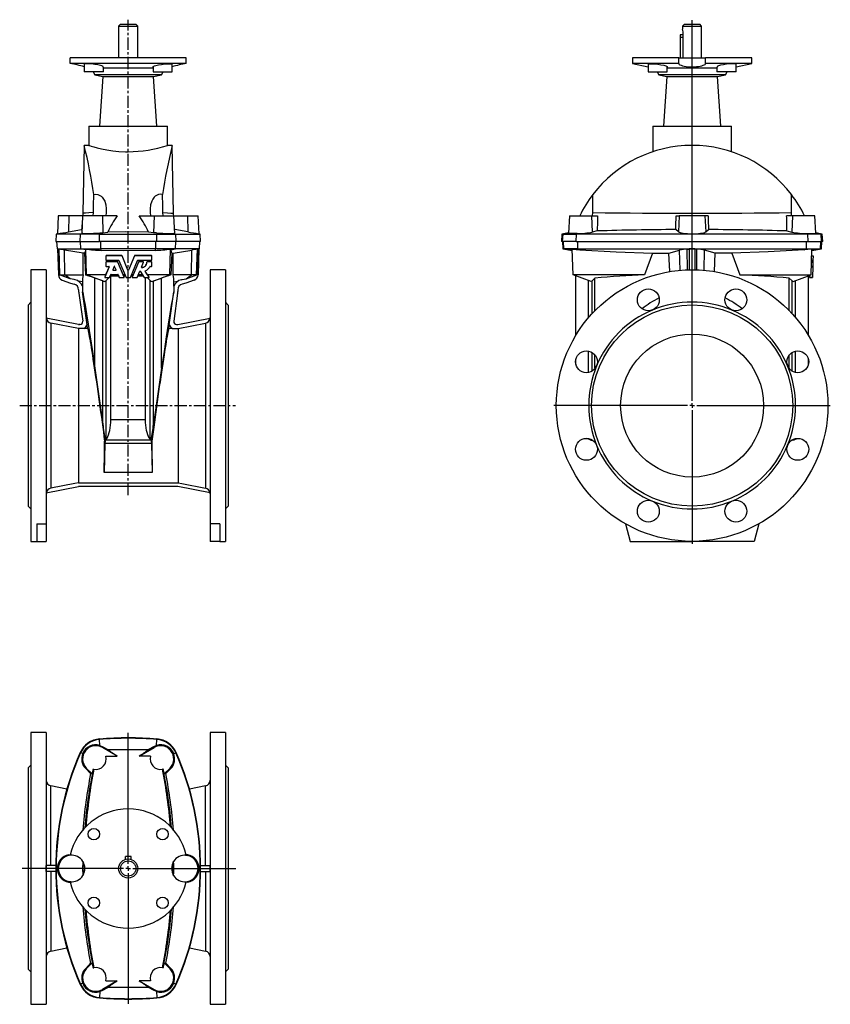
# Model space of a CAD drawing. Extents: x -3.6 to 29.8, y -7.8 to 32.9.
import ezdxf

# ---------------------------------------------------------------- set-up
doc = ezdxf.new("R2010")
doc.units = 0
doc.linetypes.add('CENTERX2', pattern=[0.8, 0.5, -0.1, 0.1, -0.1])
doc.layers.get('0').update_dxf_attribs({"linetype": 'CONTINUOUS'})
doc.layers.add('FORMAT', color=7, linetype='CONTINUOUS')

# ---------------------------------------------------------------- blocks, each defined once
blk = doc.blocks.new('SW_CENTERMARKSYMBOL_0')
at = {"layer": 'FORMAT', "color": 0}
for p, q in [((0, 0.197), (0, 15.917)), ((-0.197, 0), (-5.709, 0)), ((0, 0), (-0.098, 0)), ((0, 0), (0, 0.098)), ((0, 0), (0, -0.098)), ((0, 0), (0.098, 0)), ((0.197, 0), (5.709, 0)), ((0, -0.197), (0, -5.709))]:
    blk.add_line(p, q, dxfattribs=at)
blk = doc.blocks.new('SW_CENTERMARKSYMBOL_1')
at = {"layer": 'FORMAT', "color": 0}
for p, q in [((0, 0.197), (0, 5.599)), ((-0.197, 0), (-4.376, 0)), ((0, 0), (-0.098, 0)), ((0, 0), (0, 0.098)), ((0, 0), (0, -0.098)), ((0, 0), (0.098, 0)), ((0.197, 0), (4.442, 0)), ((0, -0.197), (0, -5.585))]:
    blk.add_line(p, q, dxfattribs=at)

msp = doc.modelspace()

# ---------------------------------------------------------------- linework, layer by layer
at = {"color": 7, "linetype": 'CONTINUOUS'}
for p, q in [((0.53, 32.666), (0.451, 32.587)), ((0.451, 32.587), (0.451, 31.288)), ((0.451, 32.587), (1.239, 32.587)), ((0.53, 32.666), (1.16, 32.666)), ((1.239, 32.587), (1.16, 32.666)), ((1.239, 31.288), (1.239, 32.587)), ((23.825, 32.666), (23.746, 32.587)), ((23.746, 32.587), (23.746, 32.468)), ((23.746, 32.587), (24.533, 32.587)), ((23.825, 32.666), (24.455, 32.666)), ((24.533, 32.587), (24.455, 32.666)), ((24.533, 31.288), (24.533, 32.587)), ((23.764, 32.233), (23.648, 32.233)), ((23.648, 32.233), (23.648, 32.115)), ((23.764, 32.115), (23.764, 32.351)), ((23.648, 32.115), (23.648, 31.288)), ((23.764, 31.288), (23.764, 32.115)), ((-1.554, 31.052), (-1.554, 31.288)), ((3.244, 31.288), (-1.554, 31.288)), ((3.244, 31.052), (-1.554, 31.052)), ((-0.969, 31.018), (-0.969, 30.697)), ((2.658, 30.697), (2.658, 31.018)), ((3.244, 31.052), (3.244, 31.288)), ((21.679, 31.288), (21.679, 31.052)), ((23.591, 31.288), (21.679, 31.288)), ((21.679, 31.052), (22.326, 30.914)), ((23.591, 31.052), (21.679, 31.052)), ((22.326, 31.017), (22.326, 30.697)), ((23.591, 31.052), (23.591, 31.288)), ((23.591, 31.288), (24.688, 31.288)), ((23.591, 31.052), (23.591, 31.04)), ((24.688, 31.052), (24.688, 31.288)), ((26.6, 31.288), (24.688, 31.288)), ((24.689, 31.04), (24.688, 31.052)), ((26.6, 31.052), (24.688, 31.052)), ((25.953, 30.914), (26.6, 31.052)), ((25.953, 30.697), (25.953, 31.017)), ((26.6, 31.052), (26.6, 31.288)), ((-0.181, 30.697), (-0.969, 30.697)), ((-0.599, 30.697), (-0.531, 30.579)), ((-0.531, 30.579), (-0.198, 30.509)), ((2.22, 30.579), (-0.531, 30.579)), ((-0.198, 30.509), (-0.342, 28.453)), ((-0.198, 30.509), (1.888, 30.509)), ((-0.181, 30.697), (-0.181, 30.902)), ((1.871, 30.855), (-0.181, 30.855)), ((1.871, 30.902), (1.871, 30.697)), ((1.871, 30.697), (2.658, 30.697)), ((1.888, 30.509), (2.22, 30.579)), ((2.032, 28.453), (1.888, 30.509)), ((2.22, 30.579), (2.288, 30.697)), ((22.326, 30.697), (22.72, 30.697)), ((22.696, 30.697), (22.764, 30.579)), ((22.72, 30.697), (23.114, 30.697)), ((22.764, 30.579), (23.096, 30.509)), ((24.14, 30.579), (22.764, 30.579)), ((23.096, 30.509), (22.953, 28.453)), ((23.096, 30.509), (25.183, 30.509)), ((23.114, 30.697), (23.114, 30.902)), ((24.14, 30.855), (23.114, 30.855)), ((25.166, 30.855), (24.14, 30.855)), ((25.515, 30.579), (24.14, 30.579)), ((25.166, 30.902), (25.166, 30.697)), ((25.56, 30.697), (25.166, 30.697)), ((25.183, 30.509), (25.515, 30.579)), ((25.327, 28.453), (25.183, 30.509)), ((25.515, 30.579), (25.583, 30.697)), ((25.953, 30.697), (25.56, 30.697)), ((-0.777, 28.453), (-0.777, 27.665)), ((-0.777, 28.453), (2.467, 28.453)), ((2.467, 27.666), (2.467, 28.453)), ((22.518, 28.453), (22.518, 27.406)), ((22.518, 28.453), (25.762, 28.453)), ((25.762, 27.404), (25.762, 28.453)), ((-0.975, 27.666), (-1.024, 24.862)), ((-0.776, 27.666), (-0.974, 27.666)), ((2.663, 27.666), (2.467, 27.666)), ((2.713, 24.862), (2.664, 27.666)), ((-0.605, 24.752), (-0.589, 24.891)), ((2.295, 24.752), (2.279, 24.891)), ((20.031, 24.752), (20.035, 24.891)), ((28.249, 24.752), (28.245, 24.891)), ((-2.042, 24.752), (-2.081, 24.013)), ((-1.611, 24.752), (-2.042, 24.752)), ((-1.038, 24.752), (-1.611, 24.752)), ((-1.038, 24.752), (-1.076, 24.03)), ((-0.222, 24.752), (-1.038, 24.752)), ((0.393, 24.752), (-0.222, 24.752)), ((1.296, 24.752), (1.911, 24.752)), ((1.911, 24.752), (2.728, 24.752)), ((2.765, 24.03), (2.728, 24.752)), ((2.728, 24.752), (3.301, 24.752)), ((3.301, 24.752), (3.732, 24.752)), ((3.77, 24.013), (3.732, 24.752)), ((19.068, 24.752), (19.031, 24.038)), ((19.068, 24.752), (19.99, 24.752)), ((19.99, 24.752), (20.236, 24.752)), ((23.483, 24.752), (23.608, 24.752)), ((24.672, 24.752), (23.608, 24.752)), ((24.796, 24.752), (24.672, 24.752)), ((28.289, 24.752), (28.043, 24.752)), ((29.211, 24.752), (28.289, 24.752)), ((29.249, 24.038), (29.211, 24.752)), ((-2.131, 24.004), (-2.147, 23.689)), ((-2.08, 24.013), (-2.131, 24.004)), ((-1.122, 24.004), (-2.131, 24.004)), ((-1.618, 24.092), (-1.081, 24.186)), ((-0.342, 24.004), (-1.122, 24.004)), ((-1.081, 24.186), (-1.068, 24.184)), ((-0.342, 24.004), (2.032, 24.004)), ((-0.323, 24.048), (-0.203, 24.059)), ((-0.203, 24.059), (0, 24.082)), ((1.893, 24.059), (1.69, 24.082)), ((2.013, 24.048), (1.893, 24.059)), ((2.032, 24.004), (2.811, 24.004)), ((2.77, 24.186), (2.757, 24.184)), ((3.308, 24.092), (2.77, 24.186)), ((2.811, 24.004), (3.82, 24.004)), ((3.82, 24.004), (3.77, 24.013)), ((3.837, 23.689), (3.82, 24.004)), ((18.763, 24.004), (18.746, 23.689)), ((19.031, 24.052), (18.763, 24.004)), ((18.763, 24.004), (18.807, 24.004)), ((18.807, 24.004), (19.358, 24.004)), ((28.922, 24.004), (19.358, 24.004)), ((20.222, 24.13), (20.015, 24.083)), ((23.574, 24.092), (23.464, 24.186)), ((24.706, 24.092), (24.815, 24.186)), ((28.057, 24.13), (28.265, 24.083)), ((29.472, 24.004), (28.922, 24.004)), ((29.517, 24.004), (29.248, 24.052)), ((29.472, 24.004), (29.517, 24.004)), ((29.533, 23.689), (29.517, 24.004)), ((-2.147, 23.689), (-1.137, 23.689)), ((-2.11, 23.689), (-2.094, 23.391)), ((-1.137, 23.689), (-0.344, 23.689)), ((2.033, 23.689), (-0.344, 23.689)), ((2.826, 23.689), (2.033, 23.689)), ((3.837, 23.689), (2.826, 23.689)), ((3.784, 23.391), (3.799, 23.689)), ((18.791, 23.689), (18.746, 23.689)), ((18.785, 23.689), (18.801, 23.391)), ((19.351, 23.689), (18.791, 23.689)), ((19.351, 23.689), (28.928, 23.689)), ((28.928, 23.689), (29.489, 23.689)), ((29.478, 23.391), (29.494, 23.689)), ((29.533, 23.689), (29.489, 23.689)), ((-2.094, 23.391), (-2.078, 23.389)), ((-2.094, 23.391), (-1.109, 23.391)), ((-2.025, 23.379), (-2.078, 23.389)), ((-2.078, 23.389), (-2.04, 22.313)), ((-2.011, 23.377), (-2.025, 23.379)), ((-2.025, 23.379), (-1.988, 22.311)), ((-1.016, 23.209), (-1.787, 23.339)), ((-1.109, 23.391), (-0.291, 23.391)), ((-1.018, 22.311), (-1.016, 23.209)), ((-0.961, 23.214), (-1.016, 23.209)), ((-0.961, 23.214), (-0.923, 22.311)), ((-0.909, 23.384), (-0.913, 23.354)), ((-0.872, 22.311), (-0.909, 23.384)), ((1.981, 23.391), (-0.291, 23.391)), ((2.798, 23.391), (1.981, 23.391)), ((2.562, 22.311), (2.599, 23.384)), ((2.599, 23.384), (2.603, 23.354)), ((2.65, 23.214), (2.613, 22.311)), ((2.65, 23.214), (2.706, 23.209)), ((2.706, 23.209), (3.477, 23.339)), ((2.708, 22.311), (2.706, 23.209)), ((3.784, 23.391), (2.798, 23.391)), ((3.715, 23.379), (3.677, 22.311)), ((3.701, 23.377), (3.715, 23.379)), ((3.715, 23.379), (3.768, 23.389)), ((3.768, 23.389), (3.73, 22.313)), ((3.768, 23.389), (3.784, 23.391)), ((18.801, 23.391), (19.192, 23.322)), ((18.801, 23.391), (18.842, 23.391)), ((19.421, 23.391), (18.842, 23.391)), ((19.19, 23.384), (19.506, 23.354)), ((19.227, 22.311), (19.19, 23.384)), ((19.421, 23.391), (28.859, 23.391)), ((22.501, 23.214), (22.173, 22.311)), ((22.501, 23.214), (23.183, 23.209)), ((23.183, 23.209), (23.623, 23.339)), ((23.215, 22.451), (23.183, 23.209)), ((23.941, 23.377), (24.022, 23.379)), ((24.022, 23.389), (24.022, 22.527)), ((24.258, 23.389), (24.258, 22.527)), ((24.338, 23.377), (24.258, 23.379)), ((25.096, 23.209), (24.656, 23.339)), ((25.064, 22.451), (25.096, 23.209)), ((25.779, 23.214), (25.096, 23.209)), ((25.779, 23.214), (26.107, 22.311)), ((29.09, 23.384), (28.773, 23.354)), ((28.859, 23.391), (29.437, 23.391)), ((29.052, 22.311), (29.09, 23.384)), ((29.088, 23.322), (29.478, 23.391)), ((29.478, 23.391), (29.437, 23.391)), ((-0.075, 23.101), (-0.075, 23.099)), ((-0.075, 23.099), (-0.075, 22.929)), ((-0.075, 22.842), (-0.075, 22.84)), ((-0.075, 22.84), (-0.075, 22.67)), ((0.581, 23.11), (-0.065, 23.11)), ((0.581, 23.108), (-0.065, 23.108)), ((-0.065, 22.919), (0.454, 22.919)), ((0.408, 22.852), (-0.065, 22.852)), ((0.408, 22.85), (-0.065, 22.85)), ((0.638, 22.311), (0.416, 22.846)), ((0.677, 22.215), (0.416, 22.844)), ((0.463, 22.913), (0.756, 22.207)), ((0.836, 22.509), (0.589, 23.104)), ((0.836, 22.507), (0.589, 23.102)), ((1.1, 23.104), (0.854, 22.509)), ((1.1, 23.102), (0.854, 22.507)), ((0.934, 22.207), (1.227, 22.913)), ((1.273, 22.844), (1.013, 22.215)), ((1.273, 22.846), (1.052, 22.311)), ((1.806, 23.11), (1.109, 23.11)), ((1.806, 23.108), (1.109, 23.108)), ((1.235, 22.919), (1.806, 22.919)), ((1.466, 22.852), (1.282, 22.852)), ((1.466, 22.85), (1.282, 22.85)), ((1.392, 22.638), (1.475, 22.837)), ((1.476, 22.84), (1.476, 22.842)), ((1.617, 22.842), (1.617, 22.84)), ((1.806, 22.852), (1.626, 22.852)), ((1.806, 22.85), (1.626, 22.85)), ((1.815, 23.101), (1.815, 23.099)), ((1.815, 22.929), (1.815, 23.099)), ((1.815, 22.842), (1.815, 22.84)), ((1.815, 22.67), (1.815, 22.84)), ((29.071, 22.852), (29.13, 22.85)), ((29.074, 22.921), (29.133, 22.919)), ((29.08, 23.11), (29.139, 23.108)), ((29.13, 22.84), (29.124, 22.67)), ((29.132, 22.913), (29.13, 22.85)), ((29.139, 23.099), (29.133, 22.929)), ((-2.541, 22.528), (-3.171, 22.528)), ((-3.171, 22.528), (-3.171, 11.308)), ((-2.541, 22.528), (-2.541, 12.029)), ((0.055, 22.648), (-0.125, 22.215)), ((0.055, 22.65), (-0.086, 22.311)), ((-0.065, 22.661), (0.046, 22.661)), ((0.267, 22.668), (0.207, 22.522)), ((0.216, 22.511), (0.337, 22.511)), ((0.216, 22.509), (0.337, 22.509)), ((0.345, 22.522), (0.285, 22.668)), ((1.214, 22.207), (1.323, 22.47)), ((1.34, 22.471), (1.509, 22.206)), ((1.649, 22.311), (1.548, 22.471)), ((1.709, 22.216), (1.548, 22.469)), ((1.752, 22.661), (1.806, 22.661)), ((4.861, 22.528), (4.231, 22.528)), ((4.231, 22.528), (4.231, 12.029)), ((4.861, 22.528), (4.861, 11.308)), ((29.065, 22.663), (29.124, 22.661)), ((29.123, 22.648), (29.108, 22.215)), ((-1.988, 22.311), (-1.975, 22.311)), ((-1.557, 22.157), (-1.988, 22.311)), ((-1.975, 22.311), (-1.769, 22.311)), ((-1.884, 22.099), (-1.54, 21.976)), ((-1.769, 22.311), (-1.018, 22.311)), ((-1.39, 22.127), (-1.557, 22.157)), ((-1.54, 21.976), (-1.386, 21.931)), ((-1.343, 22.114), (-1.39, 22.127)), ((-1.045, 22.027), (-1.208, 22.056)), ((-1.045, 22.027), (-1.045, 21.856)), ((-0.923, 22.311), (-0.872, 22.311)), ((-0.086, 22.311), (-0.872, 22.311)), ((-0.142, 22.041), (-0.872, 22.311)), ((-0.205, 22.064), (-0.532, 22.182)), ((-0.532, 18.46), (-0.532, 22.182)), ((-0.126, 22.215), (-0.126, 22.211)), ((-0.095, 22.29), (-0.125, 22.219)), ((-0.116, 22.202), (0.068, 22.202)), ((-0.095, 22.29), (-0.086, 22.311)), ((0.058, 22.202), (-0.064, 22.08)), ((0.077, 22.207), (0.127, 22.328)), ((0.128, 22.272), (0.086, 22.229)), ((0.433, 22.311), (0.12, 22.311)), ((0.128, 22.272), (0.449, 22.272)), ((0.128, 16.324), (0.128, 22.272)), ((0.135, 22.334), (0.417, 22.334)), ((0.426, 22.328), (0.476, 22.207)), ((0.484, 22.202), (0.668, 22.202)), ((0.638, 22.311), (0.648, 22.29)), ((0.713, 22.311), (0.638, 22.311)), ((0.677, 22.219), (0.648, 22.29)), ((0.655, 22.272), (0.729, 22.272)), ((0.678, 22.211), (0.678, 22.215)), ((0.764, 22.202), (0.925, 22.202)), ((0.961, 22.272), (1.034, 22.272)), ((1.052, 22.311), (0.977, 22.311)), ((1.012, 22.215), (1.012, 22.211)), ((1.042, 22.29), (1.013, 22.219)), ((1.021, 22.202), (1.205, 22.202)), ((1.042, 22.29), (1.052, 22.311)), ((1.241, 22.272), (1.467, 22.272)), ((1.441, 22.311), (1.257, 22.311)), ((1.517, 22.202), (1.701, 22.202)), ((1.562, 16.324), (1.562, 22.202)), ((1.632, 22.202), (1.754, 22.08)), ((2.562, 22.311), (1.649, 22.311)), ((1.649, 22.311), (1.664, 22.29)), ((1.709, 22.22), (1.664, 22.29)), ((1.71, 22.211), (1.71, 22.215)), ((1.832, 22.041), (2.562, 22.311)), ((1.895, 22.064), (2.222, 22.182)), ((2.222, 18.46), (2.222, 22.182)), ((2.613, 22.311), (2.562, 22.311)), ((3.459, 22.311), (2.708, 22.311)), ((2.735, 22.027), (2.898, 22.056)), ((2.735, 21.856), (2.735, 22.027)), ((3.032, 22.114), (3.08, 22.127)), ((3.23, 21.976), (3.076, 21.931)), ((3.08, 22.127), (3.246, 22.157)), ((3.573, 22.099), (3.23, 21.976)), ((3.246, 22.157), (3.677, 22.311)), ((3.664, 22.311), (3.459, 22.311)), ((3.677, 22.311), (3.664, 22.311)), ((22.173, 22.311), (19.227, 22.311)), ((19.97, 22.041), (19.227, 22.311)), ((19.337, 19.817), (19.337, 22.272)), ((20.005, 22.064), (20.124, 22.182)), ((20.124, 20.835), (20.124, 22.182)), ((26.107, 22.311), (29.052, 22.311)), ((28.155, 20.835), (28.155, 22.182)), ((28.275, 22.064), (28.155, 22.182)), ((28.309, 22.041), (29.052, 22.311)), ((28.943, 19.817), (28.943, 22.272)), ((28.989, 22.206), (29.108, 22.202)), ((28.992, 22.29), (28.99, 22.219)), ((-1.202, 21.693), (-1.202, 21.632)), ((-1.044, 21.855), (-1.044, 21.616)), ((-0.853, 20.255), (-1.044, 21.616)), ((2.543, 20.255), (2.734, 21.616)), ((2.734, 21.855), (2.734, 21.616)), ((2.892, 21.693), (2.892, 21.632)), ((-3.171, 21.189), (-3.289, 21.071)), ((-1.197, 21.555), (-1.034, 20.399)), ((2.887, 21.555), (2.724, 20.399)), ((4.979, 21.071), (4.861, 21.189)), ((-3.289, 21.071), (-3.289, 12.764)), ((4.979, 21.071), (4.979, 12.764)), ((-1.21, 20.266), (-2.539, 20.525)), ((2.899, 20.266), (4.228, 20.525)), ((-1.214, 20.105), (-2.35, 20.326)), ((-1.214, 20.105), (-1.214, 13.731)), ((-0.984, 20.105), (-1.214, 20.105)), ((-1.151, 20.264), (-1.187, 20.264)), ((-0.834, 20.107), (-0.98, 20.107)), ((-0.834, 20.107), (-0.855, 20.251)), ((2.524, 20.107), (2.544, 20.251)), ((2.67, 20.107), (2.524, 20.107)), ((2.674, 20.105), (2.903, 20.105)), ((2.841, 20.264), (2.877, 20.264)), ((2.903, 20.105), (4.04, 20.326)), ((2.903, 20.105), (2.903, 13.731)), ((19.337, 18.612), (19.337, 18.839)), ((20.124, 18.46), (20.124, 19.014)), ((28.155, 18.46), (28.155, 19.014)), ((28.943, 18.612), (28.943, 18.839)), ((-0.532, 18.46), (-0.205, 16.147)), ((2.222, 18.46), (1.895, 16.147)), ((20.124, 18.46), (20.123, 18.436)), ((20.213, 18.612), (20.124, 18.46)), ((28.066, 18.612), (28.155, 18.46)), ((28.155, 18.46), (28.157, 18.436)), ((-0.112, 15.487), (-0.109, 15.446)), ((1.802, 15.487), (1.798, 15.446)), ((19.864, 15.527), (19.79, 15.562)), ((19.948, 15.528), (19.944, 15.497)), ((19.979, 15.487), (20.053, 15.467)), ((28.301, 15.487), (28.227, 15.467)), ((28.331, 15.528), (28.336, 15.497)), ((28.416, 15.527), (28.49, 15.562)), ((-0.115, 15.357), (-0.151, 14.156)), ((-0.109, 15.446), (-0.129, 15.445)), ((-0.109, 15.446), (-0.115, 15.357)), ((1.804, 15.357), (-0.115, 15.357)), ((1.798, 15.446), (1.819, 15.445)), ((1.798, 15.446), (1.804, 15.357)), ((1.804, 15.357), (1.841, 14.156)), ((-2.539, 13.311), (-1.206, 13.57)), ((-1.214, 13.731), (2.903, 13.731)), ((2.88, 13.571), (-1.191, 13.571)), ((4.228, 13.311), (2.896, 13.57)), ((-3.289, 12.764), (-3.171, 12.646)), ((4.861, 12.646), (4.979, 12.764)), ((-2.935, 12.029), (-2.541, 12.029)), ((-2.935, 12.029), (-2.935, 11.308)), ((-2.541, 12.029), (-2.541, 11.308)), ((4.624, 12.029), (4.231, 12.029)), ((4.231, 12.029), (4.231, 11.308)), ((4.624, 12.029), (4.624, 11.308)), ((21.387, 12.029), (21.581, 11.308)), ((26.892, 12.029), (26.699, 11.308)), ((-3.171, 11.308), (-2.935, 11.308)), ((-2.935, 11.308), (-2.541, 11.308)), ((4.624, 11.308), (4.231, 11.308)), ((4.624, 11.308), (4.861, 11.308)), ((21.581, 11.308), (24.14, 11.308)), ((26.699, 11.308), (24.14, 11.308)), ((-2.541, 3.406), (-3.171, 3.406)), ((-3.171, 3.406), (-3.171, -7.815)), ((-2.541, 3.406), (-2.541, -7.815)), ((4.861, 3.406), (4.231, 3.406)), ((4.231, 3.406), (4.231, -7.815)), ((4.861, 3.406), (4.861, -7.815)), ((-0.323, 2.878), (-0.203, 2.826)), ((2.013, 2.878), (1.893, 2.826)), ((0.393, 2.439), (-0.222, 2.794)), ((-0.203, 2.826), (0, 2.707)), ((1.296, 2.439), (1.911, 2.794)), ((1.893, 2.826), (1.69, 2.707)), ((-3.171, 2.067), (-3.289, 1.949)), ((-0.077, 2.439), (0.393, 2.439)), ((1.766, 2.439), (1.296, 2.439)), ((4.979, 1.949), (4.861, 2.067)), ((-3.289, 1.949), (-3.289, -6.358)), ((-0.707, 1.713), (-0.91, 1.921)), ((-0.885, 1.945), (-0.648, 1.699)), ((-0.605, 1.904), (-0.589, 1.901)), ((2.295, 1.904), (2.279, 1.901)), ((2.575, 1.945), (2.337, 1.699)), ((2.396, 1.713), (2.6, 1.921)), ((4.979, 1.949), (4.979, -6.358)), ((-1.684, 1.076), (-2.35, 1.205)), ((4.04, 1.205), (3.374, 1.076)), ((-1.618, -1.639), (-1.544, -1.623)), ((3.308, -1.639), (3.234, -1.623)), ((-1.525, -1.654), (-1.611, -1.672)), ((0.727, -1.829), (0.727, -1.713)), ((0.963, -1.713), (0.727, -1.713)), ((0.963, -1.829), (0.963, -1.713)), ((3.215, -1.654), (3.301, -1.672)), ((-2.147, -2.087), (-2.539, -2.087)), ((-2.147, -2.323), (-2.539, -2.323)), ((-0.974, -2.057), (-0.973, -2.36)), ((2.663, -2.057), (2.663, -2.36)), ((3.836, -2.087), (4.228, -2.087)), ((3.836, -2.323), (4.228, -2.323)), ((-1.618, -2.771), (-1.544, -2.786)), ((-1.525, -2.755), (-1.611, -2.737)), ((3.215, -2.755), (3.301, -2.737)), ((3.308, -2.771), (3.233, -2.786)), ((-2.35, -5.614), (-1.684, -5.485)), ((3.374, -5.485), (4.04, -5.614)), ((-3.289, -6.358), (-3.171, -6.476)), ((-0.707, -6.122), (-0.91, -6.33)), ((-0.885, -6.354), (-0.648, -6.108)), ((-0.605, -6.314), (-0.589, -6.31)), ((2.295, -6.314), (2.279, -6.31)), ((2.575, -6.354), (2.337, -6.108)), ((2.396, -6.122), (2.6, -6.33)), ((4.861, -6.476), (4.979, -6.358)), ((0.393, -6.848), (-0.222, -7.203)), ((-0.077, -6.848), (0.393, -6.848)), ((1.766, -6.848), (1.296, -6.848)), ((1.296, -6.848), (1.911, -7.203)), ((-0.323, -7.288), (-0.203, -7.235)), ((-0.203, -7.235), (0, -7.116)), ((1.893, -7.235), (1.69, -7.116)), ((2.013, -7.288), (1.893, -7.235)), ((-3.171, -7.815), (-2.541, -7.815)), ((4.231, -7.815), (4.861, -7.815))]:
    msp.add_line(p, q, dxfattribs=at)
at = {"color": 8, "linetype": 'CONTINUOUS'}
for p, q in [((23.764, 32.115), (23.648, 32.115)), ((-1.611, 24.752), (-1.618, 24.092)), ((-0.222, 24.752), (-0.203, 24.059)), ((1.911, 24.752), (1.893, 24.059)), ((3.301, 24.752), (3.308, 24.092)), ((19.99, 24.752), (20.015, 24.083)), ((23.608, 24.752), (23.574, 24.092)), ((24.672, 24.752), (24.706, 24.092)), ((28.289, 24.752), (28.265, 24.083)), ((-1.137, 23.689), (-1.122, 24.004)), ((-1.035, 24.021), (-1.122, 24.004)), ((-0.344, 23.689), (-0.342, 24.004)), ((-0.323, 24.048), (-0.342, 24.004)), ((2.013, 24.048), (2.032, 24.004)), ((2.033, 23.689), (2.032, 24.004)), ((2.724, 24.021), (2.811, 24.004)), ((2.826, 23.689), (2.811, 24.004)), ((18.791, 23.689), (18.807, 24.004)), ((19.031, 24.044), (18.807, 24.004)), ((19.351, 23.689), (19.358, 24.004)), ((19.396, 24.021), (19.358, 24.004)), ((28.883, 24.021), (28.922, 24.004)), ((28.928, 23.689), (28.922, 24.004)), ((29.249, 24.044), (29.472, 24.004)), ((29.489, 23.689), (29.472, 24.004)), ((-1.109, 23.391), (-1.123, 23.689)), ((-0.291, 23.391), (-0.292, 23.689)), ((1.981, 23.391), (1.982, 23.689)), ((2.798, 23.391), (2.813, 23.689)), ((18.842, 23.391), (18.827, 23.689)), ((19.421, 23.391), (19.414, 23.689)), ((28.859, 23.391), (28.865, 23.689)), ((29.437, 23.391), (29.453, 23.689)), ((-1.975, 22.311), (-2.011, 23.377)), ((-1.769, 22.311), (-1.787, 23.339)), ((-0.913, 23.354), (-1.109, 23.391)), ((-0.266, 23.33), (-0.291, 23.391)), ((1.955, 23.33), (1.981, 23.391)), ((2.603, 23.354), (2.798, 23.391)), ((3.459, 22.311), (3.477, 23.339)), ((3.664, 22.311), (3.701, 23.377)), ((19.192, 23.33), (18.842, 23.391)), ((19.506, 23.354), (19.421, 23.391)), ((23.648, 22.506), (23.623, 23.339)), ((23.947, 22.525), (23.941, 23.377)), ((24.333, 22.525), (24.338, 23.377)), ((24.631, 22.506), (24.656, 23.339)), ((28.773, 23.354), (28.859, 23.391)), ((29.088, 23.33), (29.437, 23.391)), ((-0.065, 23.11), (-0.065, 23.108)), ((-0.065, 22.852), (-0.065, 22.85)), ((0.408, 22.852), (0.408, 22.85)), ((0.416, 22.846), (0.416, 22.844)), ((0.581, 23.11), (0.581, 23.108)), ((0.589, 23.104), (0.589, 23.102)), ((1.1, 23.104), (1.1, 23.102)), ((1.109, 23.11), (1.109, 23.108)), ((1.273, 22.846), (1.273, 22.844)), ((1.282, 22.852), (1.282, 22.85)), ((1.466, 22.852), (1.466, 22.85)), ((1.626, 22.852), (1.626, 22.85)), ((1.806, 23.11), (1.806, 23.108)), ((1.806, 22.852), (1.806, 22.85)), ((29.071, 22.842), (29.13, 22.84)), ((29.073, 22.916), (29.132, 22.913)), ((29.074, 22.931), (29.133, 22.929)), ((29.08, 23.101), (29.139, 23.099)), ((0.055, 22.65), (0.055, 22.648)), ((0.216, 22.511), (0.216, 22.509)), ((0.337, 22.511), (0.337, 22.509)), ((0.836, 22.509), (0.836, 22.507)), ((0.854, 22.509), (0.854, 22.507)), ((1.401, 22.627), (1.401, 22.624)), ((1.548, 22.471), (1.548, 22.469)), ((29.064, 22.65), (29.123, 22.648)), ((29.065, 22.672), (29.124, 22.67)), ((-1.557, 22.157), (-1.975, 22.311)), ((-1.557, 22.157), (-1.769, 22.311)), ((-0.205, 16.147), (-0.205, 22.064)), ((-0.125, 22.219), (-0.125, 22.215)), ((-0.064, 15.527), (-0.064, 22.08)), ((0.677, 22.219), (0.677, 22.215)), ((1.013, 22.219), (1.013, 22.215)), ((1.709, 22.22), (1.709, 22.216)), ((1.754, 15.527), (1.754, 22.08)), ((1.895, 16.147), (1.895, 22.064)), ((3.246, 22.157), (3.459, 22.311)), ((3.246, 22.157), (3.664, 22.311)), ((19.864, 20.55), (19.864, 22.08)), ((20.005, 20.71), (20.005, 22.064)), ((28.275, 20.71), (28.275, 22.064)), ((28.416, 20.55), (28.416, 22.08)), ((28.99, 22.219), (29.108, 22.215)), ((-2.35, 20.326), (-2.35, 13.51)), ((4.04, 20.326), (4.04, 13.51)), ((19.864, 18.282), (19.864, 19.17)), ((20.005, 18.336), (20.005, 19.116)), ((28.275, 18.336), (28.275, 19.116)), ((28.416, 18.282), (28.416, 19.17)), ((1.562, 16.324), (0.128, 16.324)), ((1.802, 15.487), (-0.112, 15.487)), ((19.864, 15.527), (19.864, 15.554)), ((28.416, 15.527), (28.416, 15.554)), ((1.841, 14.156), (-0.151, 14.156)), ((-0.344, 3.144), (-0.342, 3.128)), ((-0.323, 2.878), (-0.342, 3.128)), ((2.013, 2.878), (2.032, 3.128)), ((2.033, 3.144), (2.032, 3.128)), ((-1.137, 2.584), (-1.122, 2.577)), ((-1.035, 2.539), (-1.122, 2.577)), ((-0.222, 2.794), (-0.203, 2.826)), ((1.911, 2.794), (1.893, 2.826)), ((2.724, 2.539), (2.811, 2.577)), ((2.826, 2.584), (2.811, 2.577)), ((-0.885, 1.945), (-0.91, 1.921)), ((2.575, 1.945), (2.6, 1.921)), ((-2.35, -2.087), (-2.35, 1.205)), ((4.04, -2.087), (4.04, 1.205)), ((-1.611, -1.672), (-1.618, -1.639)), ((3.301, -1.672), (3.308, -1.639)), ((-2.35, -2.323), (-2.35, -5.614)), ((4.04, -2.323), (4.04, -5.614)), ((-1.611, -2.737), (-1.618, -2.771)), ((3.301, -2.737), (3.308, -2.771)), ((-0.885, -6.354), (-0.91, -6.33)), ((2.575, -6.354), (2.6, -6.33)), ((-1.137, -6.993), (-1.122, -6.986)), ((-1.035, -6.948), (-1.122, -6.986)), ((-0.323, -7.288), (-0.342, -7.537)), ((-0.222, -7.203), (-0.203, -7.235)), ((1.911, -7.203), (1.893, -7.235)), ((2.013, -7.288), (2.032, -7.537)), ((2.724, -6.948), (2.811, -6.986)), ((2.826, -6.993), (2.811, -6.986)), ((-0.344, -7.554), (-0.342, -7.537)), ((2.033, -7.554), (2.032, -7.537))]:
    msp.add_line(p, q, dxfattribs=at)
at = {"color": 7, "linetype": 'CONTINUOUS'}
for points in [[(-0.295, 30.963), (-0.404, 30.99), (-0.534, 31.012), (-0.668, 31.029), (-0.789, 31.038), (-0.886, 31.039), (-0.947, 31.032), (-0.968, 31.018)], [(-0.186, 30.902), (-0.191, 30.917), (-0.241, 30.945), (-0.295, 30.963)], [(1.876, 30.902), (1.881, 30.917), (1.931, 30.945), (1.985, 30.963)], [(1.985, 30.963), (2.094, 30.99), (2.224, 31.012), (2.357, 31.029), (2.479, 31.038), (2.575, 31.039), (2.637, 31.032), (2.658, 31.018)], [(22.331, 31.017), (22.337, 31.029), (22.39, 31.038), (22.478, 31.039), (22.593, 31.032), (22.721, 31.018), (22.85, 30.998), (22.965, 30.973), (23.054, 30.945), (23.105, 30.917), (23.108, 30.902)], [(23.59, 31.032), (23.605, 31.012), (23.635, 30.992), (23.681, 30.972), (23.74, 30.954), (23.812, 30.938), (23.892, 30.925), (23.98, 30.916), (24.14, 30.909), (24.23, 30.911), (24.318, 30.917), (24.4, 30.927), (24.475, 30.94), (24.543, 30.955), (24.599, 30.973), (24.644, 30.992), (24.674, 31.011), (24.689, 31.032)], [(25.948, 31.017), (25.942, 31.029), (25.89, 31.038), (25.801, 31.039), (25.687, 31.032), (25.559, 31.018), (25.43, 30.998), (25.315, 30.973), (25.226, 30.945), (25.175, 30.917), (25.171, 30.902)], [(-0.776, 27.665), (-0.777, 27.666), (-0.752, 27.658), (-0.687, 27.638), (-0.58, 27.607), (-0.437, 27.569), (-0.256, 27.526), (-0.043, 27.484), (0.204, 27.446), (0.462, 27.419), (0.74, 27.405), (0.845, 27.404)], [(-0.589, 24.891), (-0.585, 25.17), (-0.577, 25.634)], [(-0.577, 25.634), (-0.499, 25.644), (-0.408, 25.633), (-0.328, 25.601), (-0.274, 25.564), (-0.228, 25.521), (-0.17, 25.445), (-0.127, 25.361), (-0.081, 25.205), (-0.062, 25.04), (-0.063, 24.897), (-0.077, 24.752)], [(2.266, 25.634), (2.188, 25.644), (2.098, 25.633), (2.017, 25.601), (1.963, 25.564), (1.917, 25.521), (1.86, 25.445), (1.817, 25.361), (1.771, 25.205), (1.752, 25.04), (1.753, 24.897), (1.766, 24.752)], [(2.279, 24.891), (2.274, 25.17), (2.266, 25.634)], [(20.035, 24.891), (20.036, 25.17), (20.037, 25.634)], [(28.245, 24.891), (28.244, 25.17), (28.242, 25.634)], [(-0.589, 24.891), (-0.778, 24.879), (-0.913, 24.869), (-0.975, 24.865), (-1.011, 24.863), (-1.024, 24.862), (-1.024, 24.862)], [(2.279, 24.891), (2.468, 24.879), (2.603, 24.869), (2.664, 24.865), (2.701, 24.863), (2.713, 24.862), (2.713, 24.862)], [(-1.074, 24.03), (-1.075, 24.028), (-1.062, 24.023), (-1.035, 24.021)], [(1.69, 24.082), (0.726, 24.087), (0, 24.082)], [(2.764, 24.03), (2.765, 24.028), (2.751, 24.023), (2.724, 24.021)], [(19.396, 24.021), (19.345, 24.021), (19.262, 24.021), (19.19, 24.022), (19.129, 24.024), (19.081, 24.027), (19.049, 24.031), (19.033, 24.036), (19.033, 24.038)], [(23.574, 24.092), (23.6, 24.077), (23.641, 24.062), (23.697, 24.048), (23.767, 24.036), (23.85, 24.026), (23.943, 24.019), (24.036, 24.015), (24.131, 24.013), (24.227, 24.014), (24.32, 24.018), (24.409, 24.024), (24.489, 24.033), (24.561, 24.044), (24.621, 24.057), (24.667, 24.071), (24.699, 24.087), (24.706, 24.092)], [(28.883, 24.021), (28.934, 24.021), (29.017, 24.021), (29.09, 24.022), (29.151, 24.024), (29.198, 24.027), (29.23, 24.031), (29.247, 24.036), (29.247, 24.038)], [(-0.913, 23.354), (-0.936, 23.267), (-0.961, 23.214)], [(-0.266, 23.33), (0.664, 23.323), (1.955, 23.33)], [(2.603, 23.354), (2.626, 23.267), (2.65, 23.214)], [(19.506, 23.354), (21.002, 23.267), (22.501, 23.214)], [(24.258, 23.389), (24.14, 23.389), (24.022, 23.389)], [(28.773, 23.354), (27.277, 23.267), (25.779, 23.214)], [(29.13, 22.85), (29.13, 22.849), (29.13, 22.849), (29.13, 22.848), (29.13, 22.847), (29.13, 22.845), (29.13, 22.844), (29.13, 22.842), (29.13, 22.84)], [(29.133, 22.919), (29.133, 22.919), (29.133, 22.919), (29.133, 22.918), (29.133, 22.918), (29.132, 22.917), (29.132, 22.916), (29.132, 22.915), (29.132, 22.913)], [(29.133, 22.929), (29.133, 22.927), (29.133, 22.925), (29.133, 22.924), (29.133, 22.922), (29.133, 22.921), (29.133, 22.92), (29.133, 22.919), (29.133, 22.919)], [(29.139, 23.108), (29.139, 23.108), (29.139, 23.107), (29.139, 23.107), (29.139, 23.105), (29.139, 23.104), (29.139, 23.102), (29.139, 23.101), (29.139, 23.099)], [(0.055, 22.652), (0.055, 22.652), (0.055, 22.65)], [(29.124, 22.661), (29.124, 22.66), (29.124, 22.66), (29.123, 22.658), (29.123, 22.657), (29.123, 22.655), (29.123, 22.652), (29.123, 22.65), (29.123, 22.648)], [(29.124, 22.67), (29.124, 22.668), (29.124, 22.667), (29.124, 22.665), (29.124, 22.664), (29.124, 22.662), (29.124, 22.661), (29.124, 22.661), (29.124, 22.661)], [(-0.125, 22.219), (-0.125, 22.217), (-0.126, 22.215)], [(0.678, 22.215), (0.678, 22.217), (0.677, 22.219)], [(1.013, 22.219), (1.012, 22.217), (1.012, 22.215)], [(28.99, 22.219), (28.99, 22.217), (28.99, 22.214), (28.99, 22.212), (28.99, 22.21), (28.99, 22.208), (28.99, 22.207), (28.989, 22.206), (28.989, 22.206)], [(29.108, 22.215), (29.108, 22.212), (29.108, 22.21), (29.108, 22.208), (29.108, 22.206), (29.108, 22.204), (29.108, 22.203), (29.108, 22.202), (29.108, 22.202)], [(-1.044, 21.616), (-1.035, 21.605), (-1.014, 21.509), (-0.981, 21.328), (-0.936, 21.061), (-0.879, 20.71), (-0.81, 20.273), (-0.729, 19.753), (-0.636, 19.148), (-0.532, 18.46)], [(2.734, 21.616), (2.725, 21.605), (2.704, 21.509), (2.671, 21.328), (2.625, 21.061), (2.568, 20.71), (2.499, 20.273), (2.419, 19.753), (2.326, 19.148), (2.222, 18.46)], [(-0.834, 20.107), (-0.83, 20.1), (-0.823, 20.079), (-0.815, 20.044), (-0.804, 19.996), (-0.792, 19.934), (-0.778, 19.859), (-0.762, 19.771), (-0.745, 19.67), (-0.726, 19.558), (-0.705, 19.434), (-0.683, 19.299), (-0.66, 19.153), (-0.636, 18.998), (-0.611, 18.834), (-0.584, 18.661), (-0.557, 18.481), (-0.529, 18.294), (-0.5, 18.101), (-0.471, 17.902), (-0.442, 17.699), (-0.412, 17.493), (-0.382, 17.285), (-0.352, 17.075), (-0.322, 16.864), (-0.293, 16.653), (-0.264, 16.443), (-0.236, 16.236), (-0.208, 16.032), (-0.181, 15.831), (-0.155, 15.635), (-0.129, 15.445)], [(2.524, 20.107), (2.519, 20.1), (2.513, 20.079), (2.504, 20.044), (2.494, 19.996), (2.482, 19.934), (2.468, 19.859), (2.452, 19.771), (2.434, 19.67), (2.415, 19.558), (2.395, 19.434), (2.373, 19.299), (2.35, 19.153), (2.326, 18.998), (2.3, 18.834), (2.274, 18.661), (2.247, 18.481), (2.219, 18.294), (2.19, 18.101), (2.161, 17.902), (2.131, 17.699), (2.102, 17.493), (2.072, 17.285), (2.042, 17.075), (2.012, 16.864), (1.983, 16.653), (1.954, 16.443), (1.925, 16.236), (1.897, 16.032), (1.87, 15.831), (1.844, 15.635), (1.819, 15.445)], [(-0.064, 15.527), (-0.027, 15.577), (0.006, 15.64), (0.037, 15.715), (0.064, 15.8), (0.086, 15.894), (0.104, 15.995), (0.117, 16.101), (0.125, 16.212), (0.128, 16.324)], [(1.754, 15.527), (1.717, 15.577), (1.683, 15.64), (1.653, 15.715), (1.626, 15.8), (1.603, 15.894), (1.585, 15.995), (1.572, 16.101), (1.564, 16.212), (1.562, 16.324)], [(-0.113, 15.497), (-0.097, 15.503), (-0.064, 15.527)], [(-0.113, 15.497), (-0.112, 15.492), (-0.112, 15.487)], [(1.802, 15.497), (1.787, 15.503), (1.754, 15.527)], [(1.802, 15.497), (1.802, 15.492), (1.802, 15.487)], [(19.944, 15.497), (19.925, 15.503), (19.864, 15.527)], [(19.944, 15.497), (19.961, 15.492), (19.979, 15.487)], [(28.336, 15.497), (28.318, 15.492), (28.301, 15.487)], [(28.336, 15.497), (28.354, 15.503), (28.416, 15.527)], [(-1.214, 13.731), (-1.364, 13.702), (-2.35, 13.51)], [(2.903, 13.731), (3.054, 13.702), (4.04, 13.51)], [(0, 2.707), (0.964, 2.705), (1.69, 2.707)], [(-0.589, 1.901), (-0.585, 1.899), (-0.577, 1.898)], [(2.279, 1.901), (2.274, 1.899), (2.266, 1.898)], [(-1.019, -2.472), (-1.024, -2.205), (-1.017, -1.947)], [(2.708, -2.472), (2.713, -2.205), (2.706, -1.947)], [(-2.539, -2.323), (-2.538, -2.205), (-2.539, -2.087)], [(4.228, -2.323), (4.228, -2.205), (4.228, -2.087)], [(-0.589, -6.31), (-0.585, -6.309), (-0.577, -6.307)], [(2.279, -6.31), (2.274, -6.309), (2.266, -6.307)], [(1.69, -7.116), (0.726, -7.115), (0, -7.116)]]:
    msp.add_lwpolyline(points, dxfattribs=at)
for centre, radius in [((24.14, 16.918), 5.61), ((22.332, 21.283), 0.453), ((25.948, 21.283), 0.453), ((24.14, 16.918), 4.154), ((24.14, 16.918), 2.953), ((19.775, 18.726), 0.453), ((28.505, 18.726), 0.453), ((19.775, 15.11), 0.453), ((28.505, 15.11), 0.453), ((22.332, 12.553), 0.453), ((25.948, 12.553), 0.453), ((-0.575, -0.785), 0.236), ((2.265, -0.785), 0.236), ((0.845, -2.205), 0.394), ((0.845, -2.205), 0.315), ((-0.575, -3.624), 0.236), ((2.265, -3.624), 0.236)]:
    msp.add_circle(centre, radius, dxfattribs=at)
for centre, radius, start, end in [((23.348, 32.347), 0.416, 0.4786, 16.7944), ((-3.252, 22.425), 8.792, 74.9445, 78.8614), ((4.942, 22.425), 8.792, 101.1386, 105.0555), ((-21.854, 22.521), 21.504, 8.323, 13.8301), ((0.793, 32.88), 5.476, 270.5379, 287.7929), ((23.544, 22.521), 21.504, 166.1699, 171.677), ((24.14, 22.508), 5.158, 37.3075, 142.6925), ((24.141, 22.508), 5.159, 142.6983, 154.2062), ((24.139, 22.508), 5.159, 25.7938, 37.3017), ((18.758, 22.508), 19.921, 173.2153, 173.532), ((-17.069, 22.508), 19.921, 6.468, 6.7846), ((24.14, 309.829), 284.968, 269.17459, 270.82541), ((18.593, 22.546), 19.742, 174.2604, 175.2363), ((3.391, 22.542), 3.724, 143.5861, 155.5619), ((-1.701, 22.542), 3.724, 24.4381, 36.4139), ((-16.904, 22.546), 19.742, 4.7637, 5.7396), ((42.707, 23.929), 22.486, 177.9011, 179.488), ((-68.202, 27.474), 91.725, 357.94572, 358.29984), ((116.481, 27.474), 91.725, 181.70016, 182.05428), ((5.572, 23.929), 22.486, 0.512, 2.0989), ((-14.147, 95.999), 72.99, 279.51641, 279.88425), ((-1.097, 34.895), 10.874, 270.3262, 274.077), ((2.786, 34.895), 10.874, 265.923, 269.6738), ((15.837, 95.999), 72.99, 260.11575, 260.48359), ((19.387, 27.227), 3.206, 270.1695, 281.2923), ((24.157, -109.864), 134.052, 90.29606, 91.68217), ((24.122, -109.864), 134.052, 88.31783, 89.70394), ((28.893, 27.227), 3.206, 258.7077, 269.8305), ((-6.332, -2.95), 26.679, 80.1899, 80.6787), ((-0.087, 29.298), 5.972, 262.0945, 268.2901), ((1.777, 29.298), 5.972, 271.7099, 277.9055), ((8.022, -2.95), 26.679, 99.3213, 99.8101), ((23.947, 21.972), 1.405, 90.2204, 103.3266), ((24.333, 21.972), 1.405, 76.6734, 89.7796), ((-0.065, 23.101), 0.00945, 89.9838, 179.9837), ((-0.065, 23.099), 0.00945, 89.9874, 179.9801), ((-0.065, 22.929), 0.00945, 180.0199, 270.0126), ((-0.065, 22.842), 0.00945, 89.9803, 179.9836), ((-0.065, 22.84), 0.00945, 89.9803, 179.9836), ((0.408, 22.842), 0.00945, 22.5209, 90.0142), ((0.408, 22.84), 0.00945, 22.5242, 90.0109), ((0.454, 22.91), 0.00945, 22.5246, 90.0105), ((0.581, 23.101), 0.00945, 22.5206, 90.0092), ((0.581, 23.099), 0.00945, 22.5206, 90.0092), ((1.109, 23.101), 0.00945, 89.9908, 157.4794), ((1.109, 23.099), 0.00945, 89.9908, 157.4794), ((1.235, 22.91), 0.00945, 89.9895, 157.4754), ((1.282, 22.842), 0.00945, 89.9858, 157.4791), ((1.282, 22.84), 0.00945, 89.9891, 157.4758), ((1.409, 22.832), 0.208, 267.6983, 2.1253), ((1.409, 22.834), 0.208, 267.6987, 359.9821), ((1.466, 22.842), 0.00945, 0.015, 90.021), ((1.466, 22.84), 0.00944, 337.5032, 90.0293), ((1.626, 22.842), 0.00945, 89.9799, 179.984), ((1.626, 22.84), 0.00945, 89.9791, 182.1287), ((1.806, 23.101), 0.00945, 0.0157, 90.0168), ((1.806, 23.099), 0.00945, 0.0193, 90.0132), ((1.806, 22.929), 0.00945, 269.9868, 359.9807), ((1.806, 22.842), 0.00945, 0.0157, 90.0203), ((1.806, 22.84), 0.00945, 0.0157, 90.0203), ((-0.065, 22.67), 0.00945, 180.0199, 270.0162), ((0.046, 22.651), 0.00944, 337.5078, 90.0248), ((0.216, 22.518), 0.00944, 157.5032, 270.0293), ((0.216, 22.52), 0.00945, 186.2789, 270.0201), ((0.276, 22.664), 0.00945, 22.527, 157.473), ((0.337, 22.518), 0.00944, 269.9709, 22.4966), ((0.337, 22.52), 0.00945, 269.9796, 353.7216), ((0.845, 22.513), 0.00945, 202.5288, 337.4712), ((0.845, 22.51), 0.00945, 202.5288, 337.4712), ((1.332, 22.466), 0.00945, 32.5253, 157.4696), ((1.401, 22.634), 0.00944, 157.5045, 267.7438), ((1.401, 22.636), 0.00945, 186.2807, 267.7348), ((1.556, 22.474), 0.00944, 112.2264, 212.5106), ((1.556, 22.476), 0.00945, 186.2789, 212.5091), ((1.409, 22.832), 0.378, 292.2402, 332.1528), ((1.752, 22.651), 0.00945, 89.9907, 152.1494), ((1.806, 22.67), 0.00945, 269.9832, 359.9808), ((-1.804, 22.322), 0.236, 182.0308, 250.2803), ((-1.444, 21.697), 0.429, 21.5301, 76.3849), ((0.486, 22.028), 1.531, 169.3391, 180.0571), ((-6.655, 4.319), 18.883, 71.0787, 72.3289), ((10.008, 50.301), 30.027, 250.1156, 250.2437), ((-0.182, 22.219), 0.182, 282.6033, 310.2389), ((-0.116, 22.211), 0.00944, 157.5078, 270.0248), ((0.068, 22.211), 0.00945, 269.9916, 337.4787), ((0.135, 22.324), 0.00945, 89.9906, 157.4796), ((0.417, 22.324), 0.00945, 22.5209, 90.0089), ((0.484, 22.211), 0.00945, 202.5204, 270.0094), ((0.668, 22.211), 0.00944, 269.9751, 22.4924), ((0.764, 22.211), 0.00945, 202.5206, 270.0091), ((0.925, 22.211), 0.00945, 269.9909, 337.4794), ((1.021, 22.211), 0.00944, 157.5076, 270.0249), ((1.205, 22.211), 0.00945, 269.9906, 337.4796), ((1.517, 22.211), 0.00945, 212.5286, 269.9992), ((1.701, 22.211), 0.00944, 269.9713, 32.4996), ((1.701, 22.215), 0.00944, 0.0006, 32.5203), ((1.871, 22.219), 0.182, 229.7611, 257.3967), ((-8.318, 50.301), 30.027, 289.7563, 289.8844), ((8.345, 4.319), 18.883, 107.6711, 108.9213), ((1.203, 22.028), 1.531, 359.9429, 10.6609), ((3.134, 21.697), 0.429, 103.6151, 158.4699), ((3.494, 22.322), 0.236, 289.7197, 357.9692), ((19.921, 22.154), 0.123, 293.587, 312.9638), ((23.783, -19.486), 41.829, 92.2061, 95.0184), ((24.496, -19.486), 41.829, 84.9816, 87.7939), ((28.359, 22.154), 0.123, 227.0362, 246.413), ((-1.446, 21.695), 0.243, 359.6253, 75.8854), ((-0.645, 21.632), 0.557, 180.0004, 188.0004), ((2.335, 21.632), 0.557, 351.9996, 359.9996), ((3.135, 21.695), 0.243, 104.1146, 180.3747), ((24.396, 18.068), 3.67, 116.1659, 129.2402), ((24.14, 16.918), 4.272, 67.5, 112.5), ((23.883, 18.068), 3.67, 50.7598, 63.8341), ((24.14, 16.918), 4.272, 112.5, 157.5), ((24.14, 16.918), 4.272, 22.5, 67.5), ((-2.305, 20.559), 0.236, 180, 188.4657), ((-2.305, 20.557), 0.236, 187.97, 258.9812), ((-1.151, 20.382), 0.118, 270, 8), ((2.841, 20.382), 0.118, 172, 270), ((3.994, 20.557), 0.236, 281.0188, 352.03), ((3.994, 20.559), 0.236, 351.5476, 0), ((-1.187, 20.382), 0.118, 259, 270), ((-1.106, 20.343), 0.268, 297.0594, 340.8731), ((2.796, 20.343), 0.268, 199.1269, 242.9406), ((2.877, 20.382), 0.118, 270, 281), ((24.14, 16.918), 4.272, 157.5, 202.5), ((24.14, 16.918), 4.272, 337.5, 22.5), ((373.32, 68.933), 377.237, 188.04363, 188.14334), ((-371.631, 68.933), 377.237, 351.85666, 351.95637), ((-66.361, 15.907), 66.233, 358.48501, 359.60021), ((68.051, 15.907), 66.233, 180.39979, 181.51499), ((24.14, 16.918), 4.272, 202.5, 247.5), ((24.14, 16.918), 4.272, 292.5, 337.5), ((-2.305, 13.278), 0.236, 101.0168, 172.032), ((-1.191, 13.493), 0.0787, 90, 101), ((2.88, 13.493), 0.0787, 79, 90), ((3.994, 13.278), 0.236, 7.968, 78.9832), ((-2.305, 13.276), 0.236, 171.5476, 180), ((3.994, 13.276), 0.236, 0, 8.4657), ((24.14, 16.918), 4.272, 247.5, 292.5), ((-0.272, 2.202), 0.945, 94.317, 156.1665), ((-0.272, 2.202), 0.928, 94.317, 156.1665), ((-0.494, 2.323), 0.544, 60, 224), ((-0.495, 2.324), 0.581, 72.796, 158.2537), ((0.845, -12.598), 15.787, 85.683, 94.317), ((0.845, -12.598), 15.771, 85.683, 94.317), ((2.183, 2.323), 0.544, 316, 120), ((2.185, 2.324), 0.581, 21.7463, 107.204), ((1.962, 2.202), 0.928, 23.8335, 85.683), ((1.962, 2.202), 0.945, 23.8335, 85.683), ((9.703, -2.205), 11.85, 156.1665, 203.8335), ((9.703, -2.205), 11.834, 156.1665, 203.8335), ((-0.499, 2.325), 0.577, 158.2608, 224.4791), ((8.059, 14.129), 13.979, 234.7937, 236.7445), ((-6.37, 14.129), 13.979, 303.2555, 305.2063), ((2.188, 2.325), 0.577, 315.5209, 21.7392), ((-8.013, -2.205), 11.834, 336.1665, 23.8335), ((-8.013, -2.205), 11.85, 336.1665, 23.8335), ((-0.494, 2.323), 0.433, 258.9691, 15.5541), ((2.183, 2.323), 0.433, 164.4459, 281.0309), ((18.381, -2.103), 19.465, 168.6938, 175.6147), ((16.348, -1.824), 17.342, 167.5976, 175.7089), ((21.376, -2.327), 22.356, 169.1076, 175.2644), ((-0.743, 1.43), 0.286, 70.3896, 82.5943), ((18.758, -2.205), 19.794, 168.0191, 168.6266), ((-19.686, -2.327), 22.355, 4.7363, 10.8925), ((-14.658, -1.824), 17.341, 4.2912, 12.4025), ((-17.069, -2.205), 19.794, 11.3734, 11.9809), ((2.433, 1.43), 0.286, 97.4057, 109.6104), ((-16.694, -2.104), 19.468, 4.3847, 11.3059), ((-2.305, 1.437), 0.236, 180, 259), ((3.994, 1.437), 0.236, 281, 0), ((0.845, -2.205), 2.461, 12.8754, 167.1246), ((-1.503, -2.205), 0.578, 101.4994, 258.5006), ((-1.498, -2.205), 0.544, 102, 258), ((-1.498, -2.205), 0.551, 264.1433, 95.8567), ((18.758, -2.205), 19.794, 179.1374, 180.8626), ((3.187, -2.205), 0.551, 84.1433, 275.8567), ((-17.069, -2.205), 19.794, 359.1374, 0.8626), ((3.187, -2.205), 0.544, 282, 78), ((3.193, -2.205), 0.578, 281.4994, 78.5006), ((0.845, -2.205), 2.461, 192.8754, 347.1246), ((18.383, -2.306), 19.468, 184.3847, 191.3059), ((17.265, -2.426), 18.271, 184.5611, 192.2727), ((21.187, -2.111), 22.164, 184.7059, 190.9144), ((-19.497, -2.111), 22.164, 349.0856, 355.295), ((-15.575, -2.426), 18.271, 347.7273, 355.4389), ((-16.691, -2.306), 19.465, 348.6938, 355.6147), ((-2.305, -5.846), 0.236, 101, 180), ((3.994, -5.846), 0.236, 0, 79), ((-0.499, -6.734), 0.577, 135.5209, 201.7392), ((-0.494, -6.732), 0.544, 136, 300), ((-0.743, -5.839), 0.286, 277.4057, 289.6104), ((18.758, -2.205), 19.794, 191.3734, 191.9809), ((-0.494, -6.732), 0.433, 344.4459, 101.0309), ((2.183, -6.732), 0.433, 78.9691, 195.5541), ((2.183, -6.732), 0.544, 240, 44), ((-17.069, -2.205), 19.794, 348.0191, 348.6266), ((2.433, -5.839), 0.286, 250.3896, 262.5943), ((2.188, -6.734), 0.577, 338.2608, 44.4791), ((8.059, -18.538), 13.979, 123.2555, 125.2063), ((-6.37, -18.538), 13.979, 54.7937, 56.7445), ((-0.272, -6.611), 0.945, 203.8335, 265.683), ((-0.272, -6.611), 0.928, 203.8335, 265.683), ((-0.495, -6.733), 0.581, 201.7463, 287.204), ((2.185, -6.733), 0.581, 252.796, 338.2537), ((1.962, -6.611), 0.928, 274.317, 336.1665), ((1.962, -6.611), 0.945, 274.317, 336.1665), ((0.845, 8.189), 15.787, 265.683, 274.317), ((0.845, 8.189), 15.771, 265.683, 274.317)]:
    msp.add_arc(centre, radius, start, end, dxfattribs=at)
at = {"layer": 'FORMAT', "linetype": 'CENTERX2'}
for p, q in [((0.845, 13.216), (0.845, 32.857)), ((-3.637, 16.918), (5.275, 16.918))]:
    msp.add_line(p, q, dxfattribs=at)

# ---------------------------------------------------------------- block references
at = {"layer": 'FORMAT'}
for name, p in [('SW_CENTERMARKSYMBOL_0', (24.14, 16.918)), ('SW_CENTERMARKSYMBOL_1', (0.845, -2.205))]:
    msp.add_blockref(name, p, dxfattribs=at)

doc.saveas('drawing.dxf')
